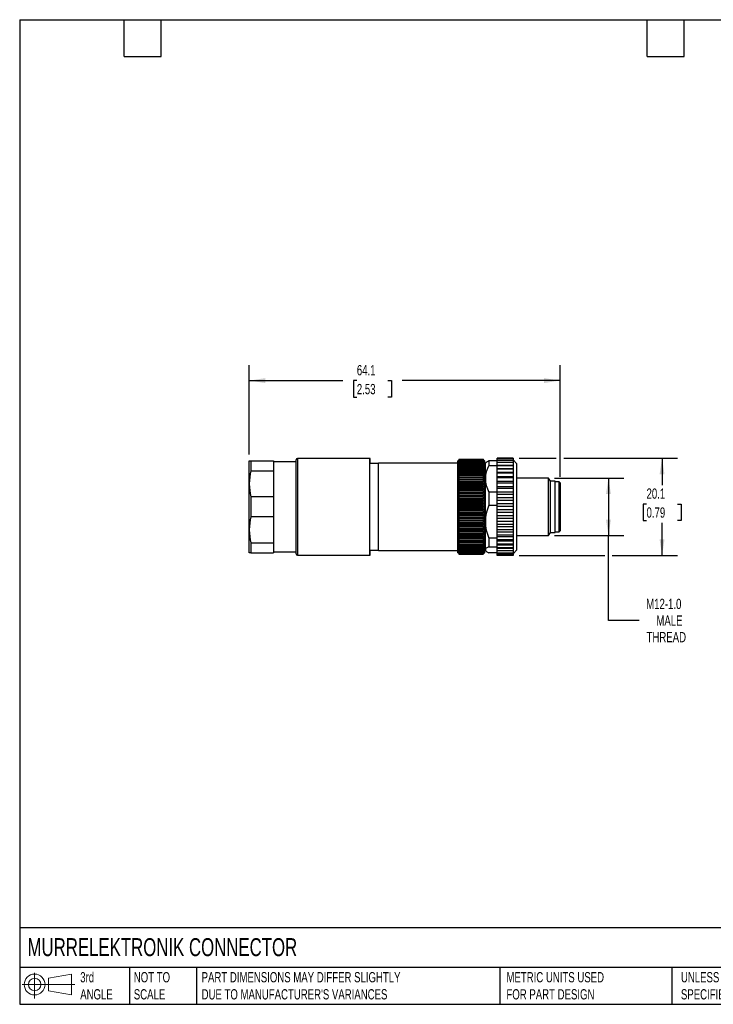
# Model space of a CAD drawing. Header units: millimetres. Extents: x 6 to 273, y 6 to 210.
# Tile 1 of 5: x 6 to 150, y 6 to 210. Entities that reach past the tile are written whole.
import ezdxf

# ---------------------------------------------------------------- set-up
doc = ezdxf.new("R2010")
doc.units = ezdxf.units.MM
doc.linetypes.add('SLD-Solid', pattern=[0])
doc.layers.add('DIMENSIONS', color=140, linetype='SLD-Solid', lineweight=25)
doc.layers.add('TEXT', color=140, linetype='SLD-Solid', lineweight=25)
doc.layers.add('SLD-DEFPOINTS', color=7, linetype='Continuous')
doc.styles.add('SLDTEXTSTYLE0', font='TXT', dxfattribs={"width": 0.7})
doc.dimstyles.new('SLDDIMSTYLE0', dxfattribs={"dimtxt": 2.158008, "dimasz": 3.302, "dimexe": 0, "dimexo": 0.0625, "dimgap": 0.539502, "dimtad": 0, "dimtih": 1, "dimtoh": 1, "dimdec": 1, "dimrnd": 1e-09, "dimzin": 12, "dimdsep": 46, "dimtxsty": 'SLDTEXTSTYLE0', "dimsah": 1, "dimcen": 0.09, "dimadec": 0, "dimazin": 3, "dimtfac": 1, "dimtdec": 1, "dimtofl": 0, "dimtmove": 0, "dimatfit": 3, "dimfxl": 0, "dimfrac": 2, "dimtolj": 1, "dimtzin": 12, "dimarcsym": 0})

# ---------------------------------------------------------------- blocks, each defined once
blk = doc.blocks.new('Block11')
at = {"color": 7, "linetype": 'SLD-Solid', "lineweight": 18}
for p, q in [((2.59, 5.31), (2.59, 0)), ((5.48, 4.17), (10.18, 5.03)), ((5.48, 1.6), (5.48, 4.17)), ((10.18, 5.03), (10.18, 0.73)), ((0, 2.88), (10.87, 2.88)), ((5.48, 1.6), (10.18, 0.73))]:
    blk.add_line(p, q, dxfattribs=at)
for radius in [2.15, 1.29]:
    blk.add_circle((2.59, 2.88), radius, dxfattribs=at)
blk = doc.blocks.new('Block12')
at = {"layer": 'SLD-DEFPOINTS'}
blk.add_blockref('Block11', (0, 0), dxfattribs=at)
blk = doc.blocks.new('_D')
at = {"layer": 'DIMENSIONS'}
for p, q in [((53.76, 119.79), (53.76, 138.25)), ((117.91, 115.24), (117.91, 138.25)), ((53.76, 135.07), (73.04, 135.07)), ((75.96, 135.07), (75.24, 135.07)), ((75.24, 135.07), (75.24, 131.64)), ((82.37, 135.07), (83.1, 135.07)), ((83.1, 135.07), (83.1, 131.64)), ((117.91, 135.07), (85.3, 135.07)), ((75.24, 131.64), (75.96, 131.64)), ((83.1, 131.64), (82.37, 131.64))]:
    blk.add_line(p, q, dxfattribs=at)
for points in [[(53.76, 135.07), (57.07, 134.56), (57.07, 135.58)], [(117.91, 135.07), (114.6, 135.58), (114.6, 134.56)]]:
    blk.add_solid(points, dxfattribs=at)
at = {"layer": 'DIMENSIONS', "char_height": 2.117, "attachment_point": 1, "style": 'SLDTEXTSTYLE0'}
for s, insert in [('64.1', (75.96, 138.28)), ('2.53', (75.96, 134.37))]:
    blk.add_mtext(s, dxfattribs=dict(at, insert=insert))
blk = doc.blocks.new('_D_1')
at = {"layer": 'DIMENSIONS'}
for p, q in [((109.48, 119.05), (117.14, 119.05)), ((118.67, 119.05), (142.15, 119.05)), ((138.98, 119.05), (138.98, 113.51)), ((135.77, 109.6), (135.05, 109.6)), ((135.05, 109.6), (135.05, 106.17)), ((142.18, 109.6), (142.91, 109.6)), ((142.91, 109.6), (142.91, 106.17)), ((135.05, 106.17), (135.77, 106.17)), ((138.98, 98.99), (138.98, 105.68)), ((142.91, 106.17), (142.18, 106.17)), ((109.48, 98.99), (127.14, 98.99)), ((128.67, 98.99), (142.15, 98.99))]:
    blk.add_line(p, q, dxfattribs=at)
for points in [[(138.98, 119.05), (138.47, 115.75), (139.48, 115.75)], [(138.98, 98.99), (139.48, 102.29), (138.47, 102.29)]]:
    blk.add_solid(points, dxfattribs=at)
at = {"layer": 'DIMENSIONS', "char_height": 2.117, "attachment_point": 1, "style": 'SLDTEXTSTYLE0'}
for s, insert in [('20.1', (135.77, 112.81)), ('0.79', (135.77, 108.9))]:
    blk.add_mtext(s, dxfattribs=dict(at, insert=insert))
blk = doc.blocks.new('_D_2')
at = {"layer": 'DIMENSIONS'}
for p, q in [((116.8, 114.96), (131.08, 114.96)), ((127.91, 114.96), (127.91, 103.08)), ((116.8, 103.08), (131.08, 103.08)), ((127.91, 85.59), (127.91, 103.08)), ((134.26, 85.59), (127.91, 85.59))]:
    blk.add_line(p, q, dxfattribs=at)
for points in [[(127.91, 114.96), (127.4, 111.66), (128.41, 111.66)], [(127.91, 103.08), (128.41, 106.38), (127.4, 106.38)]]:
    blk.add_solid(points, dxfattribs=at)
at = {"layer": 'DIMENSIONS', "char_height": 2.117, "attachment_point": 1, "style": 'SLDTEXTSTYLE0'}
for s, insert in [('M12-1.0', (135.7, 90.04)), ('MALE', (137.81, 86.61)), ('THREAD', (135.78, 83.18))]:
    blk.add_mtext(s, dxfattribs=dict(at, insert=insert))

msp = doc.modelspace()

# ---------------------------------------------------------------- linework, layer by layer
for p, q in [((53.76, 113.77), (53.76, 118.52)), ((54.05, 118.52), (54.05, 116.47)), ((54.05, 118.52), (58.76, 118.52)), ((58.76, 118.52), (58.76, 116.47)), ((63.41, 118.32), (58.76, 118.32)), ((63.41, 99.32), (63.41, 118.72)), ((78.67, 119.02), (63.71, 119.02)), ((63.71, 119.02), (63.71, 99.02)), ((78.71, 119), (78.67, 119.02)), ((78.67, 99.02), (78.67, 119.02)), ((78.71, 118.02), (78.71, 119)), ((96.81, 118.02), (80.41, 118.02)), ((80.41, 100.02), (80.41, 118.02)), ((97.01, 118.52), (96.81, 118.52)), ((96.81, 99.52), (96.81, 118.52)), ((97.01, 118.82), (102.01, 118.82)), ((97.01, 118.82), (97.01, 118.78)), ((97.01, 118.82), (102.01, 118.82)), ((97.01, 118.82), (97.01, 118.82)), ((97.01, 118.78), (102.01, 118.78)), ((97.01, 118.78), (97.01, 118.71)), ((97.01, 118.78), (102.01, 118.78)), ((97.01, 118.78), (97.01, 118.78)), ((97.01, 118.71), (102.01, 118.71)), ((97.01, 118.71), (97.01, 118.6)), ((97.01, 118.71), (102.01, 118.71)), ((97.01, 118.71), (97.01, 118.71)), ((97.01, 118.6), (102.01, 118.6)), ((97.01, 118.6), (97.01, 118.45)), ((97.01, 118.6), (102.01, 118.6)), ((97.01, 118.6), (97.01, 118.6)), ((97.01, 118.45), (102.01, 118.45)), ((97.01, 118.45), (97.01, 118.27)), ((97.01, 118.45), (102.01, 118.45)), ((97.01, 118.45), (97.01, 118.45)), ((97.01, 118.27), (102.01, 118.27)), ((97.01, 118.27), (97.01, 118.26)), ((97.01, 118.26), (102.01, 118.26)), ((97.01, 118.26), (97.01, 118.04)), ((97.01, 118.04), (102.01, 118.04)), ((97.01, 118.04), (97.01, 117.79)), ((97.01, 118.04), (102.01, 118.04)), ((97.01, 118.04), (97.01, 118.04)), ((102.01, 118.82), (102.01, 118.82)), ((102.01, 118.78), (102.01, 118.78)), ((102.01, 118.71), (102.01, 118.71)), ((102.01, 118.6), (102.01, 118.6)), ((102.01, 118.45), (102.01, 118.45)), ((102.01, 118.26), (102.01, 118.27)), ((102.01, 118.04), (102.01, 118.04)), ((102.31, 118.52), (102.12, 118.7)), ((102.31, 118.52), (102.31, 115.13)), ((102.64, 118.16), (102.51, 118.02)), ((102.51, 114.8), (102.51, 118.02)), ((103.21, 118.51), (103.21, 117.58)), ((104.91, 118.51), (103.21, 118.51)), ((108.21, 119.05), (104.91, 119.05)), ((104.91, 118.9), (104.91, 119.05)), ((108.21, 118.9), (104.91, 118.9)), ((104.91, 118.6), (104.91, 118.9)), ((108.21, 118.6), (104.91, 118.6)), ((104.91, 118.14), (104.91, 118.6)), ((108.21, 118.14), (104.91, 118.14)), ((104.91, 117.58), (104.91, 118.14)), ((108.21, 119.05), (108.21, 118.9)), ((108.21, 118.9), (108.21, 118.6)), ((109.01, 117.92), (108.21, 118.72)), ((108.21, 118.6), (108.21, 118.14)), ((108.21, 118.14), (108.21, 117.58)), ((109.01, 114.74), (109.01, 117.92)), ((54.05, 116.47), (58.76, 116.47)), ((58.76, 116.47), (58.76, 111.07)), ((97.01, 117.79), (102.01, 117.79)), ((97.01, 117.79), (97.01, 117.78)), ((97.01, 117.78), (102.01, 117.78)), ((97.01, 117.78), (97.01, 117.51)), ((97.01, 117.51), (102.16, 117.51)), ((97.01, 117.51), (97.01, 117.49)), ((97.01, 117.49), (102.01, 117.49)), ((97.01, 117.49), (97.01, 117.2)), ((97.01, 117.49), (102.01, 117.49)), ((97.01, 117.49), (97.01, 117.49)), ((97.01, 117.2), (102.16, 117.2)), ((97.01, 117.2), (97.01, 117.17)), ((97.01, 117.17), (102.01, 117.17)), ((97.01, 117.17), (97.01, 117.16)), ((97.01, 117.16), (102.01, 117.16)), ((97.01, 117.16), (97.01, 116.87)), ((97.01, 116.87), (102.16, 116.87)), ((97.01, 116.87), (97.01, 116.81)), ((97.01, 116.81), (102.01, 116.81)), ((97.01, 116.81), (97.01, 116.8)), ((97.01, 116.8), (102.01, 116.8)), ((97.01, 116.8), (97.01, 116.5)), ((97.01, 116.5), (102.16, 116.5)), ((97.01, 116.5), (97.01, 116.42)), ((97.01, 116.42), (102.01, 116.42)), ((97.01, 116.42), (97.01, 116.41)), ((97.01, 116.41), (102.01, 116.41)), ((97.01, 116.41), (97.01, 116.1)), ((97.01, 116.1), (102.16, 116.1)), ((97.01, 116.1), (97.01, 116)), ((97.01, 116), (102.01, 116)), ((97.01, 116), (97.01, 115.99)), ((97.01, 115.99), (102.01, 115.99)), ((97.01, 115.99), (97.01, 115.67)), ((102.01, 117.78), (102.01, 117.79)), ((102.01, 117.49), (102.01, 117.49)), ((102.01, 117.16), (102.01, 117.17)), ((102.01, 116.8), (102.01, 116.81)), ((102.01, 116.41), (102.01, 116.42)), ((102.01, 115.99), (102.01, 116)), ((102.51, 117.67), (102.31, 117.67)), ((103.21, 117.58), (104.91, 117.58)), ((104.91, 117.58), (108.21, 117.58)), ((104.91, 117.54), (104.91, 117.58)), ((108.21, 117.54), (104.91, 117.54)), ((104.91, 116.94), (104.91, 117.54)), ((104.91, 116.94), (108.21, 116.94)), ((104.91, 116.81), (104.91, 116.94)), ((108.21, 116.81), (104.91, 116.81)), ((104.91, 116.16), (104.91, 116.81)), ((104.91, 116.16), (108.21, 116.16)), ((104.91, 115.95), (104.91, 116.16)), ((108.21, 115.95), (104.91, 115.95)), ((104.91, 115.28), (104.91, 115.95)), ((108.21, 117.58), (108.21, 117.54)), ((108.21, 117.54), (108.21, 116.94)), ((108.21, 116.94), (108.21, 116.81)), ((108.21, 116.81), (108.21, 116.16)), ((108.21, 116.16), (108.21, 115.95)), ((108.21, 115.95), (108.21, 115.28)), ((97.01, 115.67), (102.16, 115.67)), ((97.01, 115.67), (97.01, 115.56)), ((97.01, 115.56), (102.01, 115.56)), ((97.01, 115.56), (97.01, 115.55)), ((97.01, 115.55), (102.01, 115.55)), ((97.01, 115.55), (97.01, 115.22)), ((97.01, 115.22), (102.16, 115.22)), ((97.01, 115.22), (97.01, 115.09)), ((97.01, 115.09), (102.01, 115.09)), ((97.01, 115.09), (97.01, 115.07)), ((97.01, 115.07), (102.01, 115.07)), ((97.01, 115.07), (97.01, 114.75)), ((97.01, 114.75), (102.16, 114.75)), ((97.01, 114.75), (97.01, 114.59)), ((97.01, 114.59), (102.01, 114.59)), ((97.01, 114.59), (97.01, 114.58)), ((97.01, 114.58), (102.01, 114.58)), ((97.01, 114.58), (97.01, 114.25)), ((97.01, 114.25), (102.16, 114.25)), ((97.01, 114.25), (97.01, 114.07)), ((97.01, 114.07), (102.01, 114.07)), ((97.01, 114.07), (97.01, 114.06)), ((97.01, 114.06), (102.01, 114.06)), ((97.01, 114.06), (97.01, 113.73)), ((102.01, 115.55), (102.01, 115.56)), ((102.01, 115.07), (102.01, 115.09)), ((102.01, 114.58), (102.01, 114.59)), ((102.01, 114.06), (102.01, 114.07)), ((102.31, 115.13), (102.31, 99.52)), ((102.51, 105.94), (102.51, 114.8)), ((104.91, 115.28), (108.21, 115.28)), ((104.91, 114.98), (104.91, 115.28)), ((108.21, 114.98), (104.91, 114.98)), ((104.91, 114.29), (104.91, 114.98)), ((104.91, 114.29), (108.21, 114.29)), ((104.91, 113.92), (104.91, 114.29)), ((108.21, 113.92), (104.91, 113.92)), ((104.91, 113.23), (104.91, 113.92)), ((108.21, 115.28), (108.21, 114.98)), ((108.21, 114.98), (108.21, 114.29)), ((108.21, 114.29), (108.21, 113.92)), ((108.21, 113.92), (108.21, 113.23)), ((115.53, 114.96), (109.01, 114.96)), ((109.01, 100.12), (109.01, 114.74)), ((115.91, 114.32), (115.53, 114.96)), ((115.53, 112.84), (115.53, 114.96)), ((116.91, 114.32), (115.91, 114.32)), ((115.91, 112.43), (115.91, 114.32)), ((116.91, 112.43), (116.91, 114.32)), ((117.71, 114.17), (116.91, 114.17)), ((117.91, 113.97), (117.71, 114.17)), ((117.71, 112.33), (117.71, 114.17)), ((117.91, 113.97), (117.91, 112.2)), ((53.76, 104.27), (53.76, 113.77)), ((97.01, 113.73), (102.16, 113.73)), ((97.01, 113.73), (97.01, 113.54)), ((97.01, 113.54), (102.01, 113.54)), ((97.01, 113.54), (97.01, 113.52)), ((97.01, 113.52), (102.01, 113.52)), ((97.01, 113.52), (97.01, 113.19)), ((97.01, 113.19), (102.16, 113.19)), ((97.01, 113.19), (97.01, 112.98)), ((97.01, 112.98), (102.01, 112.98)), ((97.01, 112.98), (97.01, 112.97)), ((97.01, 112.97), (102.01, 112.97)), ((97.01, 112.97), (97.01, 112.63)), ((97.01, 112.63), (102.16, 112.63)), ((97.01, 112.63), (97.01, 112.41)), ((97.01, 112.41), (102.01, 112.41)), ((97.01, 112.41), (97.01, 112.4)), ((97.01, 112.4), (102.01, 112.4)), ((97.01, 112.4), (97.01, 112.07)), ((97.01, 112.07), (102.16, 112.07)), ((97.01, 112.07), (97.01, 111.83)), ((97.01, 111.83), (102.01, 111.83)), ((97.01, 111.83), (97.01, 111.81)), ((97.01, 111.81), (102.01, 111.81)), ((97.01, 111.81), (97.01, 111.48)), ((102.01, 113.52), (102.01, 113.54)), ((102.01, 112.97), (102.01, 112.98)), ((102.01, 112.4), (102.01, 112.41)), ((102.01, 111.81), (102.01, 111.83)), ((103.21, 112.03), (103.21, 109.34)), ((104.91, 112.03), (103.21, 112.03)), ((104.91, 113.23), (108.21, 113.23)), ((104.91, 112.78), (104.91, 113.23)), ((108.21, 112.78), (104.91, 112.78)), ((104.91, 112.09), (104.91, 112.78)), ((104.91, 112.09), (108.21, 112.09)), ((104.91, 111.59), (104.91, 112.09)), ((108.21, 113.23), (108.21, 112.78)), ((108.21, 112.78), (108.21, 112.09)), ((108.21, 112.09), (108.21, 111.59)), ((115.53, 103.08), (115.53, 112.84)), ((115.91, 103.72), (115.91, 112.43)), ((116.91, 103.72), (116.91, 112.43)), ((117.71, 103.87), (117.71, 112.33)), ((117.91, 112.2), (117.91, 104.07)), ((54.05, 111.07), (54.05, 106.97)), ((58.76, 111.07), (54.05, 111.07)), ((58.76, 111.07), (58.76, 106.97)), ((97.01, 111.48), (102.16, 111.48)), ((97.01, 111.48), (97.01, 111.23)), ((97.01, 111.23), (102.01, 111.23)), ((97.01, 111.23), (97.01, 111.22)), ((97.01, 111.22), (102.01, 111.22)), ((97.01, 111.22), (97.01, 110.89)), ((97.01, 110.89), (102.16, 110.89)), ((97.01, 110.89), (97.01, 110.63)), ((97.01, 110.63), (102.01, 110.63)), ((97.01, 110.63), (97.01, 110.61)), ((97.01, 110.61), (102.01, 110.61)), ((97.01, 110.61), (97.01, 110.3)), ((97.01, 110.3), (102.16, 110.3)), ((97.01, 110.3), (97.01, 110.02)), ((97.01, 110.02), (102.01, 110.02)), ((97.01, 110.02), (97.01, 110)), ((97.01, 110), (102.01, 110)), ((97.01, 110), (97.01, 109.69)), ((102.01, 111.22), (102.01, 111.23)), ((102.01, 110.61), (102.01, 110.63)), ((102.01, 110), (102.01, 110.02)), ((108.21, 111.59), (104.91, 111.59)), ((104.91, 110.91), (104.91, 111.59)), ((104.91, 110.91), (108.21, 110.91)), ((104.91, 110.35), (104.91, 110.91)), ((108.21, 110.35), (104.91, 110.35)), ((104.91, 109.7), (104.91, 110.35)), ((108.21, 111.59), (108.21, 110.91)), ((108.21, 110.91), (108.21, 110.35)), ((108.21, 110.35), (108.21, 109.7)), ((97.01, 109.69), (102.16, 109.69)), ((97.01, 109.69), (97.01, 109.4)), ((97.01, 109.4), (102.01, 109.4)), ((97.01, 109.4), (97.01, 109.39)), ((97.01, 109.39), (102.01, 109.39)), ((97.01, 109.39), (97.01, 109.09)), ((97.01, 109.09), (102.16, 109.09)), ((97.01, 109.09), (97.01, 108.79)), ((97.01, 108.79), (102.01, 108.79)), ((97.01, 108.79), (97.01, 108.77)), ((97.01, 108.77), (102.01, 108.77)), ((97.01, 108.77), (97.01, 108.48)), ((97.01, 108.48), (102.16, 108.48)), ((97.01, 108.48), (97.01, 108.17)), ((97.01, 108.17), (102.01, 108.17)), ((97.01, 108.17), (97.01, 108.16)), ((97.01, 108.16), (102.01, 108.16)), ((97.01, 108.16), (97.01, 107.88)), ((97.01, 107.88), (102.16, 107.88)), ((97.01, 107.88), (97.01, 107.56)), ((102.01, 109.39), (102.01, 109.4)), ((102.01, 108.77), (102.01, 108.79)), ((102.01, 108.16), (102.01, 108.17)), ((103.21, 109.34), (104.91, 109.34)), ((104.91, 109.7), (108.21, 109.7)), ((104.91, 109.09), (104.91, 109.7)), ((104.91, 108.48), (104.91, 109.09)), ((108.21, 109.09), (104.91, 109.09)), ((104.91, 108.48), (108.21, 108.48)), ((104.91, 107.83), (104.91, 108.48)), ((108.21, 107.83), (104.91, 107.83)), ((104.91, 107.26), (104.91, 107.83)), ((108.21, 109.7), (108.21, 109.09)), ((108.21, 109.09), (108.21, 108.48)), ((108.21, 108.48), (108.21, 107.83)), ((108.21, 107.83), (108.21, 107.26)), ((58.76, 106.97), (54.05, 106.97)), ((58.76, 106.97), (58.76, 101.57)), ((97.01, 107.56), (102.01, 107.56)), ((97.01, 107.56), (97.01, 107.55)), ((97.01, 107.55), (102.01, 107.55)), ((97.01, 107.55), (97.01, 107.28)), ((97.01, 107.28), (102.16, 107.28)), ((97.01, 107.28), (97.01, 106.96)), ((97.01, 106.96), (102.01, 106.96)), ((97.01, 106.96), (97.01, 106.94)), ((97.01, 106.94), (102.01, 106.94)), ((97.01, 106.94), (97.01, 106.68)), ((97.01, 106.68), (102.16, 106.68)), ((97.01, 106.68), (97.01, 106.36)), ((97.01, 106.36), (102.01, 106.36)), ((97.01, 106.36), (97.01, 106.34)), ((97.01, 106.34), (102.01, 106.34)), ((97.01, 106.34), (97.01, 106.1)), ((97.01, 106.1), (102.16, 106.1)), ((97.01, 106.1), (97.01, 105.77)), ((97.01, 105.77), (102.01, 105.77)), ((97.01, 105.77), (97.01, 105.76)), ((97.01, 105.76), (102.01, 105.76)), ((97.01, 105.76), (97.01, 105.53)), ((102.01, 107.55), (102.01, 107.56)), ((102.01, 106.94), (102.01, 106.96)), ((102.01, 106.34), (102.01, 106.36)), ((102.01, 105.76), (102.01, 105.77)), ((102.51, 100.16), (102.51, 105.94)), ((104.91, 107.26), (108.21, 107.26)), ((104.91, 106.59), (104.91, 107.26)), ((108.21, 106.59), (104.91, 106.59)), ((104.91, 106.08), (104.91, 106.59)), ((104.91, 106.08), (108.21, 106.08)), ((104.91, 105.39), (104.91, 106.08)), ((108.21, 107.26), (108.21, 106.59)), ((108.21, 106.59), (108.21, 106.08)), ((108.21, 106.08), (108.21, 105.39)), ((53.76, 99.52), (53.76, 104.27)), ((97.01, 105.53), (102.16, 105.53)), ((97.01, 105.53), (97.01, 105.2)), ((97.01, 105.2), (102.01, 105.2)), ((97.01, 105.2), (97.01, 105.18)), ((97.01, 105.18), (102.01, 105.18)), ((97.01, 105.18), (97.01, 104.97)), ((97.01, 104.97), (102.16, 104.97)), ((97.01, 104.97), (97.01, 104.64)), ((97.01, 104.64), (102.01, 104.64)), ((97.01, 104.64), (97.01, 104.62)), ((97.01, 104.62), (102.01, 104.62)), ((97.01, 104.62), (97.01, 104.43)), ((97.01, 104.43), (102.16, 104.43)), ((97.01, 104.43), (97.01, 104.1)), ((97.01, 104.1), (102.01, 104.1)), ((97.01, 104.1), (97.01, 104.08)), ((97.01, 104.08), (102.01, 104.08)), ((97.01, 104.08), (97.01, 103.91)), ((97.01, 103.91), (102.16, 103.91)), ((97.01, 103.91), (97.01, 103.57)), ((102.01, 105.18), (102.01, 105.2)), ((102.01, 104.62), (102.01, 104.64)), ((102.01, 104.08), (102.01, 104.1)), ((108.21, 105.39), (104.91, 105.39)), ((104.91, 104.94), (104.91, 105.39)), ((104.91, 104.94), (108.21, 104.94)), ((104.91, 104.24), (104.91, 104.94)), ((108.21, 104.24), (104.91, 104.24)), ((104.91, 103.86), (104.91, 104.24)), ((104.91, 103.86), (108.21, 103.86)), ((104.91, 103.17), (104.91, 103.86)), ((108.21, 105.39), (108.21, 104.94)), ((108.21, 104.94), (108.21, 104.24)), ((108.21, 104.24), (108.21, 103.86)), ((108.21, 103.86), (108.21, 103.17)), ((115.53, 103.08), (115.91, 103.72)), ((115.91, 103.72), (116.91, 103.72)), ((116.91, 103.87), (117.71, 103.87)), ((117.71, 103.87), (117.91, 104.07)), ((97.01, 103.57), (102.01, 103.57)), ((97.01, 103.57), (97.01, 103.56)), ((97.01, 103.56), (102.01, 103.56)), ((97.01, 103.56), (97.01, 103.4)), ((97.01, 103.4), (102.16, 103.4)), ((97.01, 103.4), (97.01, 103.07)), ((97.01, 103.07), (102.01, 103.07)), ((97.01, 103.07), (97.01, 103.06)), ((97.01, 103.06), (102.01, 103.06)), ((97.01, 103.06), (97.01, 102.92)), ((97.01, 102.92), (102.16, 102.92)), ((97.01, 102.92), (97.01, 102.6)), ((97.01, 102.6), (102.01, 102.6)), ((97.01, 102.6), (97.01, 102.58)), ((97.01, 102.58), (102.01, 102.58)), ((97.01, 102.58), (97.01, 102.46)), ((97.01, 102.46), (102.16, 102.46)), ((97.01, 102.46), (97.01, 102.14)), ((97.01, 102.14), (102.01, 102.14)), ((97.01, 102.14), (97.01, 102.13)), ((97.01, 102.13), (102.01, 102.13)), ((97.01, 102.13), (97.01, 102.03)), ((97.01, 102.03), (102.16, 102.03)), ((97.01, 102.03), (97.01, 101.72)), ((97.01, 101.72), (102.01, 101.72)), ((97.01, 101.72), (97.01, 101.71)), ((97.01, 101.71), (102.01, 101.71)), ((97.01, 101.71), (97.01, 101.63)), ((97.01, 101.63), (102.16, 101.63)), ((97.01, 101.63), (97.01, 101.32)), ((102.01, 103.56), (102.01, 103.57)), ((102.01, 103.06), (102.01, 103.07)), ((102.01, 102.58), (102.01, 102.6)), ((102.01, 102.13), (102.01, 102.14)), ((102.01, 101.71), (102.01, 101.72)), ((104.91, 102.54), (103.21, 102.54)), ((103.21, 102.54), (103.21, 100.78)), ((108.21, 103.17), (104.91, 103.17)), ((104.91, 102.87), (104.91, 103.17)), ((104.91, 102.87), (108.21, 102.87)), ((104.91, 102.19), (104.91, 102.87)), ((108.21, 102.19), (104.91, 102.19)), ((104.91, 101.97), (104.91, 102.19)), ((104.91, 101.97), (108.21, 101.97)), ((104.91, 101.32), (104.91, 101.97)), ((108.21, 103.17), (108.21, 102.87)), ((108.21, 102.87), (108.21, 102.19)), ((108.21, 102.19), (108.21, 101.97)), ((108.21, 101.97), (108.21, 101.32)), ((109.01, 103.08), (115.53, 103.08)), ((54.05, 101.57), (58.76, 101.57)), ((54.05, 101.57), (54.05, 99.52)), ((58.76, 101.57), (58.76, 99.52)), ((58.76, 99.72), (63.41, 99.72)), ((78.71, 99.04), (78.71, 100.02)), ((80.41, 100.02), (96.81, 100.02)), ((97.01, 101.32), (102.01, 101.32)), ((97.01, 101.32), (97.01, 101.31)), ((97.01, 101.31), (102.01, 101.31)), ((97.01, 101.31), (97.01, 101.25)), ((97.01, 101.25), (102.16, 101.25)), ((97.01, 101.25), (97.01, 100.96)), ((97.01, 100.96), (102.01, 100.96)), ((97.01, 100.96), (97.01, 100.95)), ((97.01, 100.95), (102.01, 100.95)), ((97.01, 100.95), (97.01, 100.91)), ((97.01, 100.91), (102.16, 100.91)), ((97.01, 100.91), (97.01, 100.62)), ((97.01, 100.62), (102.01, 100.62)), ((97.01, 100.62), (102.01, 100.62)), ((97.01, 100.62), (97.01, 100.62)), ((97.01, 100.62), (97.01, 100.6)), ((97.01, 100.6), (102.16, 100.6)), ((97.01, 100.6), (97.01, 100.32)), ((97.01, 100.32), (102.01, 100.32)), ((97.01, 100.32), (102.01, 100.32)), ((97.01, 100.32), (97.01, 100.32)), ((97.01, 100.32), (97.01, 100.06)), ((97.01, 100.06), (102.01, 100.06)), ((97.01, 100.06), (97.01, 100.05)), ((97.01, 100.05), (102.01, 100.05)), ((97.01, 100.05), (97.01, 99.82)), ((97.01, 99.82), (102.01, 99.82)), ((97.01, 99.82), (102.01, 99.82)), ((97.01, 99.82), (97.01, 99.82)), ((97.01, 99.82), (97.01, 99.63)), ((97.01, 99.63), (102.01, 99.63)), ((97.01, 99.63), (102.01, 99.63)), ((97.01, 99.63), (97.01, 99.63)), ((97.01, 99.63), (97.01, 99.47)), ((102.01, 101.31), (102.01, 101.32)), ((102.01, 100.95), (102.01, 100.96)), ((102.01, 100.62), (102.01, 100.62)), ((102.01, 100.32), (102.01, 100.32)), ((102.01, 100.05), (102.01, 100.06)), ((102.01, 99.82), (102.01, 99.82)), ((102.01, 99.63), (102.01, 99.63)), ((102.31, 100.37), (102.51, 100.37)), ((102.51, 100.02), (102.51, 100.16)), ((102.51, 100.02), (102.64, 99.88)), ((103.21, 100.78), (104.91, 100.78)), ((108.21, 101.32), (104.91, 101.32)), ((104.91, 101.18), (104.91, 101.32)), ((104.91, 101.18), (108.21, 101.18)), ((104.91, 100.57), (104.91, 101.18)), ((108.21, 100.57), (104.91, 100.57)), ((104.91, 100.52), (104.91, 100.57)), ((104.91, 100.52), (108.21, 100.52)), ((104.91, 99.96), (104.91, 100.52)), ((108.21, 99.96), (104.91, 99.96)), ((104.91, 99.48), (104.91, 99.96)), ((108.21, 101.32), (108.21, 101.18)), ((108.21, 101.18), (108.21, 100.57)), ((108.21, 100.57), (108.21, 100.52)), ((108.21, 100.52), (108.21, 99.96)), ((108.21, 99.32), (109.01, 100.12)), ((108.21, 99.96), (108.21, 99.48)), ((54.05, 99.52), (58.76, 99.52)), ((63.71, 99.02), (78.67, 99.02)), ((78.67, 99.02), (78.71, 99.04)), ((96.81, 99.52), (97.01, 99.52)), ((97.01, 99.47), (102.01, 99.47)), ((97.01, 99.47), (102.01, 99.47)), ((97.01, 99.47), (97.01, 99.47)), ((97.01, 99.47), (97.01, 99.35)), ((97.01, 99.35), (102.01, 99.35)), ((97.01, 99.35), (102.01, 99.35)), ((97.01, 99.35), (97.01, 99.35)), ((97.01, 99.35), (97.01, 99.27)), ((97.01, 99.27), (102.01, 99.27)), ((97.01, 99.27), (102.01, 99.27)), ((97.01, 99.27), (97.01, 99.27)), ((97.01, 99.27), (97.01, 99.23)), ((97.01, 99.23), (102.01, 99.23)), ((97.01, 99.23), (102.01, 99.23)), ((97.01, 99.23), (97.01, 99.23)), ((97.01, 99.23), (97.01, 99.22)), ((97.01, 99.22), (102.01, 99.22)), ((102.01, 99.47), (102.01, 99.47)), ((102.01, 99.35), (102.01, 99.35)), ((102.01, 99.27), (102.01, 99.27)), ((102.01, 99.23), (102.01, 99.23)), ((102.12, 99.34), (102.31, 99.52)), ((104.91, 99.53), (103.21, 99.53)), ((108.21, 99.48), (104.91, 99.48)), ((104.91, 99.16), (104.91, 99.48)), ((108.21, 99.16), (104.91, 99.16)), ((104.91, 98.99), (104.91, 99.16)), ((108.21, 98.99), (104.91, 98.99)), ((108.21, 98.99), (104.91, 98.99)), ((104.91, 98.99), (104.91, 98.99)), ((108.21, 99.48), (108.21, 99.16)), ((108.21, 99.16), (108.21, 98.99)), ((108.21, 98.99), (108.21, 98.99))]:
    msp.add_line(p, q)
for centre, start, end in [((63.71, 118.72), 90, 180), ((63.71, 99.32), 180, 270)]:
    msp.add_arc(centre, 0.3, start, end)
for points in [[(53.76, 118.52), (53.76, 118.52), (53.87, 118.52), (54.05, 118.52)], [(102.16, 118.65), (102.11, 118.71), (102.06, 118.76), (102.01, 118.82)], [(102.16, 118.6), (102.11, 118.66), (102.06, 118.72), (102.01, 118.78)], [(102.01, 118.78), (102.06, 118.74), (102.11, 118.7), (102.16, 118.65)], [(102.16, 118.51), (102.11, 118.58), (102.06, 118.64), (102.01, 118.71)], [(102.01, 118.71), (102.06, 118.67), (102.11, 118.64), (102.16, 118.6)], [(102.16, 118.38), (102.11, 118.45), (102.06, 118.53), (102.01, 118.6)], [(102.01, 118.6), (102.06, 118.57), (102.11, 118.54), (102.16, 118.51)], [(102.16, 118.22), (102.11, 118.29), (102.06, 118.37), (102.01, 118.45)], [(102.01, 118.45), (102.06, 118.43), (102.11, 118.41), (102.16, 118.38)], [(102.01, 118.27), (102.06, 118.25), (102.11, 118.23), (102.16, 118.22)], [(102.16, 118.02), (102.11, 118.1), (102.06, 118.18), (102.01, 118.26)], [(102.16, 117.78), (102.11, 117.87), (102.06, 117.95), (102.01, 118.04)], [(102.01, 118.04), (102.06, 118.03), (102.11, 118.03), (102.16, 118.02)], [(54.05, 116.47), (53.87, 115.58), (53.76, 114.68), (53.76, 113.77)], [(102.01, 117.79), (102.06, 117.78), (102.11, 117.78), (102.16, 117.78)], [(102.16, 117.51), (102.11, 117.6), (102.06, 117.69), (102.01, 117.78)], [(102.01, 117.49), (102.06, 117.5), (102.11, 117.5), (102.16, 117.51)], [(102.16, 117.2), (102.11, 117.3), (102.06, 117.39), (102.01, 117.49)], [(102.01, 117.17), (102.06, 117.18), (102.11, 117.19), (102.16, 117.2)], [(102.16, 116.87), (102.11, 116.96), (102.06, 117.06), (102.01, 117.16)], [(102.01, 116.81), (102.06, 116.83), (102.11, 116.85), (102.16, 116.87)], [(102.16, 116.5), (102.11, 116.6), (102.06, 116.7), (102.01, 116.8)], [(102.01, 116.42), (102.06, 116.45), (102.11, 116.47), (102.16, 116.5)], [(102.16, 116.1), (102.11, 116.2), (102.06, 116.31), (102.01, 116.41)], [(102.01, 116), (102.06, 116.04), (102.11, 116.07), (102.16, 116.1)], [(102.16, 115.67), (102.11, 115.78), (102.06, 115.89), (102.01, 115.99)], [(103.21, 117.58), (102.77, 116.68), (102.51, 115.76), (102.51, 114.8)], [(102.01, 115.56), (102.06, 115.6), (102.11, 115.64), (102.16, 115.67)], [(102.16, 115.22), (102.11, 115.33), (102.06, 115.44), (102.01, 115.55)], [(102.01, 115.09), (102.06, 115.13), (102.11, 115.18), (102.16, 115.22)], [(102.16, 114.75), (102.11, 114.86), (102.06, 114.97), (102.01, 115.07)], [(102.01, 114.59), (102.06, 114.64), (102.11, 114.69), (102.16, 114.75)], [(102.16, 114.25), (102.11, 114.36), (102.06, 114.47), (102.01, 114.58)], [(102.01, 114.07), (102.06, 114.13), (102.11, 114.19), (102.16, 114.25)], [(102.16, 113.73), (102.11, 113.84), (102.06, 113.95), (102.01, 114.06)], [(53.76, 113.77), (53.76, 112.86), (53.87, 111.96), (54.05, 111.07)], [(102.01, 113.54), (102.06, 113.6), (102.11, 113.66), (102.16, 113.73)], [(102.16, 113.19), (102.11, 113.3), (102.06, 113.41), (102.01, 113.52)], [(102.01, 112.98), (102.06, 113.05), (102.11, 113.12), (102.16, 113.19)], [(102.16, 112.63), (102.11, 112.75), (102.06, 112.86), (102.01, 112.97)], [(102.01, 112.41), (102.06, 112.48), (102.11, 112.56), (102.16, 112.63)], [(102.16, 112.07), (102.11, 112.18), (102.06, 112.29), (102.01, 112.4)], [(102.01, 111.83), (102.06, 111.91), (102.11, 111.99), (102.16, 112.07)], [(102.16, 111.48), (102.11, 111.59), (102.06, 111.7), (102.01, 111.81)], [(102.01, 111.23), (102.06, 111.32), (102.11, 111.4), (102.16, 111.48)], [(102.16, 110.89), (102.11, 111), (102.06, 111.11), (102.01, 111.22)], [(102.01, 110.63), (102.06, 110.72), (102.11, 110.8), (102.16, 110.89)], [(102.16, 110.3), (102.11, 110.4), (102.06, 110.51), (102.01, 110.61)], [(102.01, 110.02), (102.06, 110.11), (102.11, 110.2), (102.16, 110.3)], [(102.16, 109.69), (102.11, 109.8), (102.06, 109.9), (102.01, 110)], [(102.01, 109.4), (102.06, 109.5), (102.11, 109.6), (102.16, 109.69)], [(102.16, 109.09), (102.11, 109.19), (102.06, 109.29), (102.01, 109.39)], [(102.01, 108.79), (102.06, 108.89), (102.11, 108.99), (102.16, 109.09)], [(102.16, 108.48), (102.11, 108.58), (102.06, 108.68), (102.01, 108.77)], [(102.01, 108.17), (102.06, 108.28), (102.11, 108.38), (102.16, 108.48)], [(102.16, 107.88), (102.11, 107.97), (102.06, 108.06), (102.01, 108.16)], [(102.01, 107.56), (102.06, 107.67), (102.11, 107.77), (102.16, 107.88)], [(103.21, 109.34), (102.77, 108.24), (102.51, 107.12), (102.51, 105.94)], [(54.05, 106.97), (53.87, 106.08), (53.76, 105.18), (53.76, 104.27)], [(102.16, 107.28), (102.11, 107.37), (102.06, 107.46), (102.01, 107.55)], [(102.01, 106.96), (102.06, 107.06), (102.11, 107.17), (102.16, 107.28)], [(102.16, 106.68), (102.11, 106.77), (102.06, 106.86), (102.01, 106.94)], [(102.01, 106.36), (102.06, 106.47), (102.11, 106.58), (102.16, 106.68)], [(102.16, 106.1), (102.11, 106.18), (102.06, 106.26), (102.01, 106.34)], [(102.01, 105.77), (102.06, 105.88), (102.11, 105.99), (102.16, 106.1)], [(102.16, 105.53), (102.11, 105.61), (102.06, 105.68), (102.01, 105.76)], [(53.76, 104.27), (53.76, 103.36), (53.87, 102.46), (54.05, 101.57)], [(102.01, 105.2), (102.06, 105.31), (102.11, 105.42), (102.16, 105.53)], [(102.16, 104.97), (102.11, 105.04), (102.06, 105.11), (102.01, 105.18)], [(102.01, 104.64), (102.06, 104.75), (102.11, 104.86), (102.16, 104.97)], [(102.16, 104.43), (102.11, 104.49), (102.06, 104.56), (102.01, 104.62)], [(102.01, 104.1), (102.06, 104.21), (102.11, 104.32), (102.16, 104.43)], [(102.16, 103.91), (102.11, 103.97), (102.06, 104.02), (102.01, 104.08)], [(102.01, 103.57), (102.06, 103.68), (102.11, 103.79), (102.16, 103.91)], [(102.16, 103.4), (102.11, 103.46), (102.06, 103.51), (102.01, 103.56)], [(102.01, 103.07), (102.06, 103.18), (102.11, 103.29), (102.16, 103.4)], [(102.16, 102.92), (102.11, 102.97), (102.06, 103.01), (102.01, 103.06)], [(102.01, 102.6), (102.06, 102.7), (102.11, 102.81), (102.16, 102.92)], [(102.16, 102.46), (102.11, 102.5), (102.06, 102.54), (102.01, 102.58)], [(102.01, 102.14), (102.06, 102.25), (102.11, 102.36), (102.16, 102.46)], [(102.16, 102.03), (102.11, 102.07), (102.06, 102.1), (102.01, 102.13)], [(102.01, 101.72), (102.06, 101.82), (102.11, 101.93), (102.16, 102.03)], [(102.16, 101.63), (102.11, 101.65), (102.06, 101.68), (102.01, 101.71)], [(102.01, 101.32), (102.06, 101.42), (102.11, 101.53), (102.16, 101.63)], [(102.16, 101.25), (102.11, 101.27), (102.06, 101.29), (102.01, 101.31)], [(102.01, 100.96), (102.06, 101.06), (102.11, 101.15), (102.16, 101.25)], [(102.16, 100.91), (102.11, 100.92), (102.06, 100.93), (102.01, 100.95)], [(102.01, 100.62), (102.06, 100.72), (102.11, 100.81), (102.16, 100.91)], [(102.16, 100.6), (102.11, 100.6), (102.06, 100.61), (102.01, 100.62)], [(102.01, 100.32), (102.06, 100.41), (102.11, 100.5), (102.16, 100.6)], [(102.01, 100.06), (102.06, 100.14), (102.11, 100.23), (102.16, 100.32)], [(102.16, 100.32), (102.11, 100.32), (102.06, 100.32), (102.01, 100.32)], [(102.01, 99.82), (102.06, 99.91), (102.11, 99.99), (102.16, 100.07)], [(102.16, 100.07), (102.11, 100.06), (102.06, 100.06), (102.01, 100.05)], [(102.01, 99.63), (102.06, 99.71), (102.11, 99.78), (102.16, 99.86)], [(102.16, 99.86), (102.11, 99.85), (102.06, 99.83), (102.01, 99.82)], [(102.01, 99.47), (102.06, 99.54), (102.11, 99.62), (102.16, 99.69)], [(102.16, 99.69), (102.11, 99.67), (102.06, 99.65), (102.01, 99.63)], [(103.21, 100.78), (102.77, 100.58), (102.51, 100.37), (102.51, 100.16)], [(54.05, 99.52), (53.87, 99.52), (53.76, 99.52), (53.76, 99.52)], [(102.01, 99.35), (102.06, 99.42), (102.11, 99.49), (102.16, 99.55)], [(102.16, 99.55), (102.11, 99.53), (102.06, 99.5), (102.01, 99.47)], [(102.01, 99.27), (102.06, 99.33), (102.11, 99.39), (102.16, 99.45)], [(102.16, 99.45), (102.11, 99.42), (102.06, 99.38), (102.01, 99.35)], [(102.01, 99.23), (102.06, 99.28), (102.11, 99.34), (102.16, 99.39)], [(102.16, 99.39), (102.11, 99.35), (102.06, 99.31), (102.01, 99.27)], [(102.01, 99.22), (102.06, 99.27), (102.11, 99.32), (102.16, 99.37)], [(102.16, 99.37), (102.11, 99.32), (102.06, 99.27), (102.01, 99.23)]]:
    msp.add_open_spline(points, degree=3)
for points, knots in [([(78.71, 118.02), (79.18, 118.02), (79.59, 118.02), (79.98, 118.02), (80.05, 118.02), (80.17, 118.02), (80.23, 118.02), (80.36, 118.02), (80.41, 118.02), (80.41, 118.02)], [0, 0, 0, 0, 0.5, 0.5, 0.625, 0.625, 0.75, 0.75, 1, 1, 1, 1]), ([(102.01, 118.82), (102.03, 118.79), (102.07, 118.75), (102.11, 118.71), (102.12, 118.7)], [0, 0, 0, 0, 0.722061, 1, 1, 1, 1]), ([(102.65, 118.16), (102.65, 118.16), (102.68, 118.21), (102.82, 118.3), (103.02, 118.42), (103.16, 118.49), (103.21, 118.51)], [0, 0, 0, 0, 0.012091, 0.407021, 0.802043, 1, 1, 1, 1]), ([(102.51, 114.8), (102.51, 114.33), (102.57, 113.86), (102.81, 112.93), (102.99, 112.48), (103.21, 112.03)], [0, 0, 0, 0, 0.5, 0.5, 1, 1, 1, 1]), ([(102.51, 105.94), (102.51, 105.36), (102.57, 104.78), (102.81, 103.65), (102.99, 103.09), (103.21, 102.54)], [0, 0, 0, 0, 0.5, 0.5, 1, 1, 1, 1]), ([(80.41, 100.02), (80.41, 100.02), (80.36, 100.02), (80.19, 100.02), (80.06, 100.02), (79.6, 100.02), (79.18, 100.02), (78.71, 100.02)], [0, 0, 0, 0, 0.25, 0.25, 0.5, 0.5, 1, 1, 1, 1]), ([(102.51, 100.16), (102.51, 100.05), (102.57, 99.94), (102.81, 99.73), (102.99, 99.63), (103.21, 99.53)], [0, 0, 0, 0, 0.5, 0.5, 1, 1, 1, 1])]:
    msp.add_open_spline(points, degree=3, knots=knots)
at = {"layer": 'TEXT'}
for p, q in [((6.35, 209.55), (273.05, 209.55)), ((6.35, 209.55), (6.35, 6.35)), ((27.94, 201.93), (27.94, 209.55)), ((35.56, 201.93), (35.56, 209.55)), ((135.89, 201.93), (135.89, 209.55)), ((143.51, 201.93), (143.51, 209.55)), ((27.94, 201.93), (35.56, 201.93)), ((135.89, 201.93), (143.51, 201.93)), ((273.05, 22.13), (6.35, 22.13)), ((273.05, 13.97), (6.35, 13.97)), ((29.04, 13.97), (29.04, 6.35)), ((42.84, 13.97), (42.84, 6.35)), ((105.48, 13.97), (105.48, 6.35)), ((141, 13.97), (141, 6.35)), ((6.35, 6.35), (273.05, 6.35))]:
    msp.add_line(p, q, dxfattribs=at)

# ---------------------------------------------------------------- block references
at = {"layer": 'SLD-DEFPOINTS'}
msp.add_blockref('Block12', (6.84, 7.55), dxfattribs=at)

# ---------------------------------------------------------------- texts
at = {"layer": 'TEXT', "attachment_point": 1, "style": 'SLDTEXTSTYLE0'}
for s, insert, char_height in [('MURRELEKTRONIK CONNECTOR', (7.97, 20), 3.7042), ('3rd^JANGLE', (18.85, 13), 2.117), ('NOT TO^JSCALE', (29.91, 13), 2.1167), ("PART DIMENSIONS MAY DIFFER SLIGHTLY ^JDUE TO MANUFACTURER'S VARIANCES", (43.91, 13), 2.1167), ('METRIC UNITS USED ^JFOR PART DESIGN', (106.85, 13), 2.1167), ('UNLESS OTHERWISE ^JSPECIFIED UNITS ARE:', (142.87, 13), 2.1167)]:
    msp.add_mtext(s, dxfattribs=dict(at, insert=insert, char_height=char_height))

# ---------------------------------------------------------------- dimensions: what is measured, and where the dimension line sits
at = {"layer": 'DIMENSIONS'}
dim = msp.add_linear_dim(base=(53.7637, 135.0712), p1=(117.9056, 113.9695), p2=(53.7637, 118.5195), dimstyle='SLDDIMSTYLE0', dxfattribs=at)
dim.commit()
dim.dimension.update_dxf_attribs({"geometry": '_D', "text_midpoint": (79.1676, 135.0712), "dimtype": 160})
dim = msp.add_linear_dim(base=(138.98, 98.99), p1=(108.21, 119.05), p2=(108.21, 98.99), angle=90, dimstyle='SLDDIMSTYLE0', dxfattribs=at)
dim.commit()
dim.dimension.update_dxf_attribs({"geometry": '_D_1', "text_midpoint": (138.98, 109.6), "dimtype": 160})
dim = msp.add_linear_dim(base=(127.91, 103.08), p1=(115.53, 114.96), p2=(115.53, 103.08), angle=90, text='M12-1.0\\PMALE\\PTHREAD', dimstyle='SLDDIMSTYLE0', dxfattribs=at)
dim.commit()
dim.dimension.update_dxf_attribs({"geometry": '_D_2', "text_midpoint": (127.91, 85.59), "dimtype": 160})

doc.saveas('drawing.dxf')
